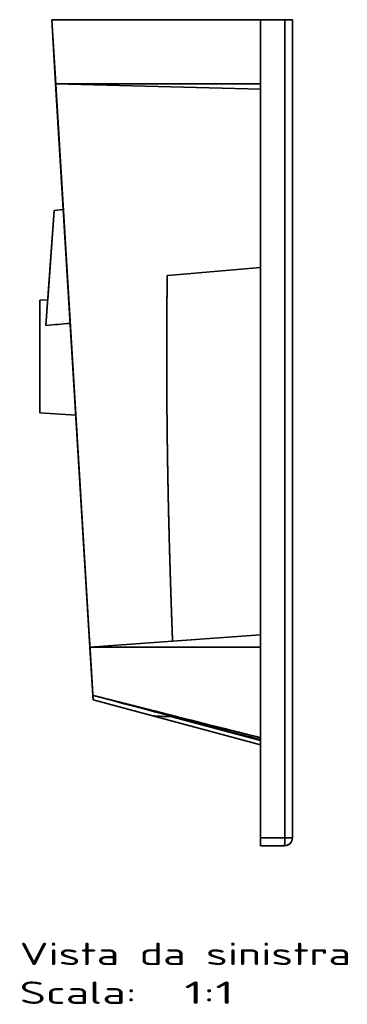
# Model space of a CAD drawing. Extents: x 113 to 1690, y 17 to 1233.
# Tile 3 of 3: x 1486 to 1690, y 17 to 630. Entities that reach past the tile are written whole.
import ezdxf
from ezdxf.enums import TextEntityAlignment as Align

# ---------------------------------------------------------------- set-up
doc = ezdxf.new("R2010")
doc.units = 0
doc.layers.get('0').update_dxf_attribs({"lineweight": 13})
doc.styles.get("Standard").update_dxf_attribs({"font": 'isocp.shx'})

# ---------------------------------------------------------------- blocks, each defined once
blk = doc.blocks.new('BLOCK55')
at = {"color": 7, "lineweight": 13}
for s, p, p2 in [('Vista da sinistra', (-170, -589.43), (36.45, -589.43)), ('Scala:', (-170, -613.61), (-97.14, -613.61)), ('  1:1', (-97.14, -613.61), (-36.41, -613.61))]:
    blk.add_text(s, height=14, dxfattribs=at).set_placement(p, p2, align=Align.FIT)
blk = doc.blocks.new('BLOCK56')
at = {"color": 7, "lineweight": 35}
for p, q in [((-20, 0), (-150, 0)), ((-147.56, -40), (-150, 0)), ((-150, 0), (-20, 0)), ((-147.56, -40), (-150, 0)), ((-147.56, -40), (-150, 0)), ((-20, -502), (-20, 0)), ((-20, 0), (-20, -510)), ((-20, 0), (-20, -510)), ((-4.74, 0), (-4.74, -510)), ((-4.74, 0), (-4.74, -510)), ((0, -510), (0, 0)), ((0, -510), (0, 0)), ((-148.17, -30), (-150, 0)), ((-150, 0), (-148.17, -30)), ((-149.98, -0.37), (-148.17, -30)), ((-148.17, -30), (-142.79, -118.37)), ((-148.17, -30), (-126.44, -386.93)), ((-148.17, -30), (-142.79, -118.37)), ((-147.56, -40), (-20, -40)), ((-126.17, -391.26), (-147.56, -40)), ((-142.79, -118.37), (-147.56, -40)), ((-126.17, -391.26), (-147.56, -40)), ((-147.56, -40), (-20, -43.27)), ((-147.56, -40), (-20, -40)), ((-20, -43.27), (-147.56, -40)), ((-153.59, -190.58), (-148.57, -118.88)), ((-153.59, -190.58), (-148.57, -118.88)), ((-152.47, -174.6), (-148.57, -118.88)), ((-77.58, -159.45), (-20, -154.41)), ((-20, -154.41), (-77.58, -159.45)), ((-157.4, -245.1), (-157.4, -174.9)), ((-157.4, -174.9), (-157.4, -225.7)), ((-157.4, -245.1), (-157.4, -174.9)), ((-157.4, -235.18), (-157.4, -184.82)), ((-157.4, -235.18), (-157.4, -184.82)), ((-134.99, -246.47), (-157.4, -245.1)), ((-134.99, -246.47), (-157.4, -245.1)), ((-126.17, -391.26), (-134.99, -246.47)), ((-134.99, -246.47), (-126.44, -386.93)), ((-134.99, -246.47), (-126.44, -386.93)), ((-74.71, -387.46), (-20, -383.42)), ((-20, -383.42), (-74.71, -387.46)), ((-126.3, -389.18), (-124.17, -424.12)), ((-126.17, -391.26), (-74.71, -387.46)), ((-74.71, -387.46), (-126.17, -391.26)), ((-124.35, -421.26), (-126.17, -391.26)), ((-126.17, -391.26), (-20, -391.26)), ((-124.35, -421.26), (-126.17, -391.26)), ((-124.35, -421.26), (-126.17, -391.26)), ((-126.17, -391.26), (-20, -391.26)), ((-124.17, -424.12), (-87.93, -433.83)), ((-87.93, -433.83), (-124.17, -424.12)), ((-20, -452.03), (-87.93, -433.83)), ((-87.93, -433.83), (-20, -452.03)), ((-76.06, -434.49), (-20, -449.34)), ((-20, -449.34), (-76.06, -434.49)), ((-20, -452.03), (-20, -502)), ((-20, -510), (-20, -452.03))]:
    blk.add_line(p, q, dxfattribs=at)
at = {"color": 7, "lineweight": 35, "ltscale": 0.009377}
blk.add_line((-150, 0), (-149.98, -0.37), dxfattribs=at)
at = {"color": 7, "lineweight": 35, "ltscale": 0.381542}
for p, q in [((-4.74, 0), (-20, 0)), ((-20, 0), (-4.74, 0)), ((-4.74, -510), (-20, -510)), ((-20, -510), (-4.74, -510))]:
    blk.add_line(p, q, dxfattribs=at)
at = {"color": 7, "lineweight": 35, "ltscale": 0.118458}
for p, q in [((-4.74, 0), (0, 0)), ((-4.74, 0), (0, 0)), ((0, -510), (-4.74, -510)), ((-4.74, -510), (0, -510))]:
    blk.add_line(p, q, dxfattribs=at)
at = {"color": 7, "lineweight": 35, "ltscale": 0.145103}
blk.add_line((-142.79, -118.37), (-148.57, -118.88), dxfattribs=at)
blk.add_line((-142.79, -118.37), (-148.57, -118.88), dxfattribs=at)
at = {"color": 7, "lineweight": 35, "ltscale": 8.13927e-05}
blk.add_line((-78.03, -159.52), (-78.03, -159.52), dxfattribs=at)
at = {"color": 7, "lineweight": 35, "ltscale": 0.000104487}
blk.add_line((-78.03, -159.52), (-78.03, -159.52), dxfattribs=at)
at = {"color": 7, "lineweight": 35, "ltscale": 8.48705e-05}
blk.add_line((-78.03, -159.52), (-78.03, -159.52), dxfattribs=at)
at = {"color": 7, "lineweight": 35, "ltscale": 0.123469}
blk.add_line((-152.47, -174.6), (-157.4, -174.9), dxfattribs=at)
blk.add_line((-152.47, -174.6), (-157.4, -174.9), dxfattribs=at)
at = {"color": 7, "lineweight": 35, "ltscale": 0.48503}
blk.add_line((-157.4, -225.7), (-157.4, -245.1), dxfattribs=at)
at = {"color": 7, "lineweight": 35, "ltscale": 0.056423}
blk.add_line((-126.44, -386.93), (-126.3, -389.18), dxfattribs=at)
blk.add_line((-126.44, -386.93), (-126.3, -389.18), dxfattribs=at)
blk.add_line((-126.44, -386.93), (-126.3, -389.18), dxfattribs=at)
at = {"color": 7, "lineweight": 35, "ltscale": 0.071499}
blk.add_line((-124.17, -424.12), (-124.35, -421.26), dxfattribs=at)
at = {"color": 7, "lineweight": 35, "ltscale": 0.071502}
blk.add_line((-124.17, -424.12), (-124.35, -421.26), dxfattribs=at)
blk.add_line((-124.17, -424.12), (-124.35, -421.26), dxfattribs=at)
at = {"color": 7, "lineweight": 35, "ltscale": 0.005217}
for p, q in [((-76.26, -434.43), (-76.06, -434.49)), ((-76.06, -434.49), (-76.26, -434.43))]:
    blk.add_line(p, q, dxfattribs=at)
at = {"color": 7, "lineweight": 35, "ltscale": 0.125}
for p, q in [((-20, -515), (-20, -510)), ((-20, -510), (-20, -515)), ((-20, -510), (-20, -515))]:
    blk.add_line(p, q, dxfattribs=at)
at = {"color": 7, "lineweight": 35, "ltscale": 0.010653}
blk.add_line((-20, -510.62), (-20, -511.05), dxfattribs=at)
at = {"color": 7, "lineweight": 35, "ltscale": 0.375}
for p, q in [((-5, -515), (-20, -515)), ((-5, -515), (-20, -515)), ((-20, -515), (-5, -515))]:
    blk.add_line(p, q, dxfattribs=at)
at = {"color": 7, "lineweight": 35}
for centre, radius, start, end in [((-77.31, -162.53), 3.09, 95.00084, 103.30269), ((-77.31, -162.53), 3.09, 95.00084, 103.30269), ((332.86, -5934.73), 5764.72, 94.68982, 94.840576), ((316.73, -5740.01), 5569.33, 94.68819, 94.84423), ((172760.56, 652368.07), 675294.83, 255.16632402, 255.17548302), ((174556.5, 659151.38), 682311.86, 255.1663693, 255.17543358), ((-77.05, -339.44), 95.01, 263.42438, 264.63803), ((-77.03, -339.25), 95.2, 263.42795, 264.63917), ((-77.35, -342.58), 91.86, 264.63907, 270.67706), ((-77.35, -342.65), 91.79, 264.63625, 270.67857), ((-5, -510), 5, 270, 360), ((-5, -510), 5, 270.00362, 359.99638), ((-5, -510), 5, 269.99995, 320.90824)]:
    blk.add_arc(centre, radius, start, end, dxfattribs=at)
blk.add_ellipse((-5, -510), major_axis=(0, 5), ratio=0.052336, start_param=3.141593, end_param=4.712389, dxfattribs=at)
for points, knots in [([(-74.71, -387.46), (-75.49, -367.01), (-76.18, -346.46), (-76.79, -325.87), (-77.51, -295.83), (-77.97, -265.62), (-78.09, -256.25), (-78.34, -231.29), (-78.39, -206.29), (-78.34, -190.68), (-78.22, -175.09), (-78.03, -159.52)], [0, 0, 0, 0, 0, 0, 147.025931, 147.025931, 147.025931, 212.958488, 212.958488, 212.958488, 322.511794, 322.511794, 322.511794, 322.511794, 322.511794, 322.511794]), ([(-78.03, -159.52), (-78.26, -177.97), (-78.38, -196.48), (-78.4, -214.98), (-78.2, -256.91), (-77.47, -298.66), (-76.91, -321.79), (-76.1, -348.83), (-75.15, -375.7), (-75.01, -379.63), (-74.86, -383.55), (-74.71, -387.46)], [0, 0, 0, 0, 0, 0, 129.90708, 129.90708, 129.90708, 294.364686, 294.364686, 294.364686, 322.520527, 322.520527, 322.520527, 322.520527, 322.520527, 322.520527]), ([(-124.35, -421.26), (-119.83, -422.41), (-115.31, -423.56), (-110.81, -424.7), (-106.14, -425.89), (-101.47, -427.07), (-101.32, -427.11), (-100.62, -427.29), (-99.89, -427.47), (-99.26, -427.63), (-97.84, -427.99), (-96.36, -428.36), (-95.52, -428.58), (-93.99, -428.97), (-92.54, -429.33), (-91.87, -429.5), (-91.13, -429.69), (-90.41, -429.87), (-90.26, -429.91), (-76.13, -433.49), (-61.99, -437.06), (-48, -440.59), (-34, -444.12), (-20, -447.64)], [0, 0, 0, 0, 0, 0, 37.772614, 37.772614, 37.772614, 39.032344, 39.032344, 39.032344, 43.468768, 43.468768, 43.468768, 48.908775, 48.908775, 48.908775, 53.748304, 53.748304, 53.748304, 54.92053, 54.92053, 54.92053, 171.792956, 171.792956, 171.792956, 171.792956, 171.792956, 171.792956]), ([(-124.35, -421.26), (-122.26, -421.79), (-120.17, -422.32), (-118.09, -422.85), (-112.64, -424.24), (-107.2, -425.62), (-105.11, -426.15), (-100.25, -427.38), (-95.39, -428.61), (-96.07, -428.44), (-92.51, -429.34), (-88.94, -430.24), (-86.85, -430.77), (-80.65, -432.34), (-74.45, -433.91), (-70.02, -435.03), (-57.55, -438.18), (-45.08, -441.33), (-36.72, -443.43), (-28.37, -445.54), (-20.01, -447.64)], [0, 0, 0, 0, 0, 0, 17.132134, 17.132134, 17.132134, 44.900051, 44.900051, 44.900051, 57.000775, 57.000775, 57.000775, 74.13354, 74.13354, 74.13354, 107.870061, 107.870061, 107.870061, 176.393051, 176.393051, 176.393051, 176.393051, 176.393051, 176.393051]), ([(-5, -515), (-4.97, -515), (-4.94, -514.92), (-4.91, -514.75), (-4.83, -514.04), (-4.77, -512.83), (-4.75, -511.9), (-4.74, -510.95), (-4.74, -510)], [0, 0, 0, 0, 0, 0, 3.481145, 3.481145, 3.481145, 10.963982, 10.963982, 10.963982, 10.963982, 10.963982, 10.963982])]:
    blk.add_open_spline(points, degree=5, knots=knots, dxfattribs=at)

msp = doc.modelspace()

# ---------------------------------------------------------------- block references
at = {"lineweight": 0}
for name in ['BLOCK56', 'BLOCK55']:
    msp.add_blockref(name, (1655.78, 630.5), dxfattribs=at)

doc.saveas('drawing.dxf')
